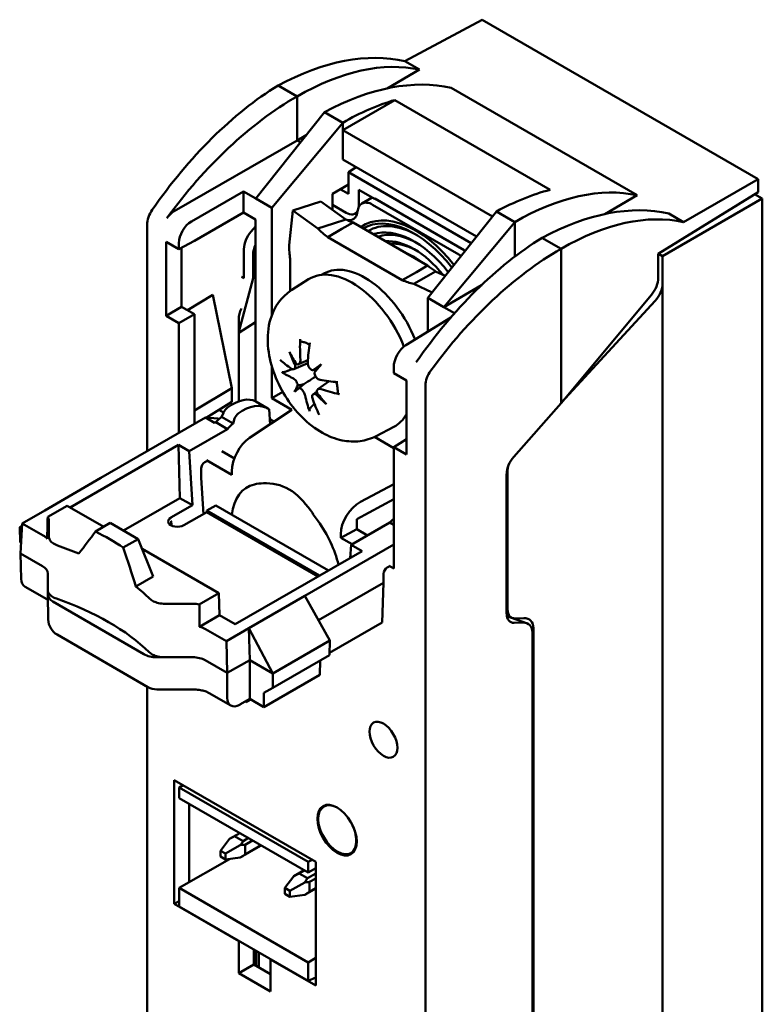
# Model space of a CAD drawing. Header units: millimetres. Extents: x 0 to 200, y 0 to 250.
# Tile 3 of 6: x 0 to 41, y 178 to 233. Entities that reach past the tile are written whole.
import ezdxf

# ---------------------------------------------------------------- set-up
doc = ezdxf.new("R2010")
doc.units = ezdxf.units.MM
doc.layers.add('Arêtes visibles(ISO)', color=7, linetype='Continuous', lineweight=50)

msp = doc.modelspace()

# ---------------------------------------------------------------- linework, layer by layer
at = {"layer": 'Arêtes visibles(ISO)'}
for p, q in [((21.312, 230.202), (25.61, 232.513)), ((40.988, 223.635), (25.61, 232.513)), ((21.312, 230.202), (22.13, 229.73)), ((22.13, 229.73), (20.318, 228.684)), ((15.303, 228.238), (14.243, 228.85)), ((23.893, 228.712), (34.257, 222.728)), ((15.303, 225.789), (15.303, 228.238)), ((20.748, 228.037), (17.846, 226.361)), ((29.412, 223.034), (20.748, 228.037)), ((16.823, 227.36), (13.002, 222.548)), ((17.846, 226.769), (16.823, 227.36)), ((16.824, 227.36), (16.823, 227.36)), ((17.846, 226.77), (16.824, 227.36)), ((13.889, 222.036), (17.846, 226.769)), ((17.846, 226.77), (17.846, 226.769)), ((17.846, 226.361), (17.846, 226.77)), ((15.806, 226.079), (15.303, 225.789)), ((26.185, 221.547), (17.846, 226.361)), ((17.846, 226.361), (17.846, 224.729)), ((15.303, 225.789), (8.456, 221.835)), ((15.49, 225.681), (15.303, 225.789)), ((25.296, 220.428), (17.846, 224.729)), ((18.597, 224.295), (18.16, 224.025)), ((18.16, 224.025), (18.16, 222.801)), ((18.16, 224.025), (25.012, 220.069)), ((18.16, 223.326), (17.271, 222.812)), ((36.838, 221.238), (40.988, 223.635)), ((40.988, 222.91), (40.988, 223.635)), ((9.422, 221.277), (12.313, 222.946)), ((12.313, 222.946), (13.002, 222.548)), ((12.313, 222.946), (12.313, 221.771)), ((17.271, 222.812), (17.271, 221.926)), ((18.16, 222.801), (17.705, 223.063)), ((18.737, 222.164), (18.737, 223.03)), ((18.737, 223.03), (19.616, 222.523)), ((35.43, 219.473), (40.988, 222.91)), ((40.8, 222.793), (41.226, 222.547)), ((13.002, 222.548), (13.889, 222.036)), ((16.635, 222.39), (15.069, 221.887)), ((16.635, 222.39), (18.019, 221.38)), ((19.489, 222.596), (18.913, 222.263)), ((19.489, 222.596), (18.913, 222.263)), ((19.616, 222.523), (19.637, 222.552)), ((19.616, 222.523), (19.653, 222.543)), ((19.637, 222.552), (24.617, 219.676)), ((34.257, 222.728), (32.445, 221.682)), ((41.226, 222.547), (35.668, 219.338)), ((41.226, 156.639), (41.226, 222.547)), ((12.313, 221.771), (9.579, 220.192)), ((12.981, 221.384), (12.313, 221.771)), ((13.889, 222.036), (13.889, 216.027)), ((14.861, 219.958), (15.069, 221.887)), ((15.069, 221.887), (16.453, 220.876)), ((17.271, 222.195), (18.03, 221.756)), ((18.663, 221.778), (18.521, 221.702)), ((24.317, 219.43), (19.513, 222.204)), ((24.317, 219.43), (19.513, 222.204)), ((26.407, 221.827), (22.586, 217.015)), ((26.407, 221.827), (26.407, 221.827)), ((26.407, 221.827), (27.43, 221.237)), ((27.43, 221.236), (26.407, 221.827)), ((36.02, 221.711), (36.838, 221.238)), ((12.981, 213.139), (12.981, 221.384)), ((16.453, 220.876), (17.33, 221.158)), ((17.33, 221.158), (18.019, 221.38)), ((18.422, 221.212), (17.8, 220.852)), ((18.422, 221.212), (22.579, 218.812)), ((23.473, 216.503), (27.43, 221.236)), ((27.43, 221.237), (27.43, 221.236)), ((27.43, 221.237), (27.43, 219.308)), ((6.948, 208.464), (6.948, 221.087)), ((12.981, 220.987), (12.741, 220.712)), ((17.8, 220.852), (17.008, 220.395)), ((8.007, 216.02), (8.007, 220.137)), ((8.007, 220.137), (8.715, 219.728)), ((8.715, 219.728), (9.579, 220.192)), ((8.715, 219.728), (8.715, 220.067)), ((17.008, 220.395), (21.164, 217.996)), ((28.95, 220.359), (30.011, 219.746)), ((8.87, 219.811), (8.87, 216.519)), ((12.34, 218.11), (12.34, 219.732)), ((24.617, 219.676), (24.638, 219.624)), ((24.638, 219.624), (24.651, 219.616)), ((30.011, 211.148), (30.011, 219.746)), ((35.43, 219.473), (35.43, 218.134)), ((35.668, 219.338), (35.433, 219.474)), ((12.854, 219.435), (12.854, 218.111)), ((14.914, 217.389), (14.914, 219.186)), ((35.668, 219.338), (35.668, 217.817)), ((21.164, 217.996), (21.956, 218.453)), ((21.956, 218.453), (22.579, 218.812)), ((23.025, 218.489), (22.489, 218.18)), ((23.025, 218.489), (23.562, 218.244)), ((12.854, 218.111), (12.052, 215.117)), ((12.34, 218.11), (12.199, 218.191)), ((12.981, 218.191), (12.854, 218.111)), ((15.014, 217.455), (15.946, 218.048)), ((16.671, 218.295), (16.786, 218.362)), ((22.489, 218.18), (21.806, 217.786)), ((21.806, 217.786), (22.827, 217.318)), ((25.576, 217.716), (23.473, 216.503)), ((35.668, 217.817), (35.668, 154.723)), ((9.189, 216.335), (10.601, 217.175)), ((10.601, 217.175), (11.663, 211.984)), ((22.586, 215.129), (22.586, 217.015)), ((22.586, 217.015), (23.473, 216.503)), ((30.011, 211.148), (35.051, 217.179)), ((35.253, 216.846), (30.02, 211.159)), ((8.87, 216.519), (8.007, 216.02)), ((8.87, 216.519), (9.579, 216.11)), ((23.473, 216.503), (24.075, 216.155)), ((8.715, 215.611), (8.007, 216.02)), ((9.579, 216.11), (8.715, 215.611)), ((9.579, 216.11), (9.579, 210.744)), ((12.052, 211.245), (12.052, 215.826)), ((12.981, 215.656), (12.052, 215.069)), ((23.874, 215.926), (21.372, 214.378)), ((8.715, 209.484), (8.715, 215.611)), ((15.391, 213.318), (15.908, 213.546)), ((12.981, 211.245), (12.981, 213.139)), ((13.889, 213.224), (13.889, 211.421)), ((15.122, 213.037), (15.899, 213.381)), ((20.689, 213.154), (20.689, 212.815)), ((16.468, 211.918), (17.084, 212.367)), ((20.689, 212.815), (21.398, 212.406)), ((21.398, 212.406), (21.398, 208.289)), ((9.579, 210.744), (11.663, 211.984)), ((11.663, 211.984), (11.663, 211.216)), ((15.165, 211.777), (15.673, 212.21)), ((16.192, 211.634), (16.408, 211.792)), ((22.457, 212.133), (22.457, 145.451)), ((14.506, 211.777), (13.889, 211.421)), ((13.889, 211.421), (15.018, 210.77)), ((9.579, 210.744), (9.579, 209.983)), ((10.237, 210.334), (11.663, 211.216)), ((10.941, 210.77), (11.206, 210.617)), ((15.018, 210.77), (12.655, 209.205)), ((12.999, 211.235), (13.681, 210.842)), ((13.74, 210.805), (13.801, 209.964)), ((27.374, 208.153), (30.011, 211.148)), ((10.193, 210.338), (4.37, 206.976)), ((10.705, 210.042), (10.193, 210.338)), ((10.906, 210.285), (10.193, 210.338)), ((10.906, 210.285), (10.955, 210.256)), ((11.213, 210.633), (11.093, 210.375)), ((11.735, 210.004), (11.093, 210.375)), ((11.735, 210.004), (11.823, 210.281)), ((14.019, 210.108), (13.78, 210.246)), ((21.271, 210.328), (21.386, 210.394)), ((9.295, 208.467), (11.434, 209.702)), ((10.775, 210.082), (10.705, 210.042)), ((10.775, 210.082), (11.434, 209.702)), ((13.867, 210.008), (13.801, 209.967)), ((19.715, 209.312), (20.695, 209.824)), ((20.689, 208.635), (19.608, 209.26)), ((20.689, 208.698), (21.398, 209.136)), ((2.662, 205.335), (8.69, 208.816)), ((8.69, 208.816), (9.295, 208.467)), ((8.69, 208.816), (8.777, 205.858)), ((20.689, 208.698), (20.689, 201.94)), ((21.398, 208.289), (20.689, 208.698)), ((9.295, 208.467), (9.468, 205.459)), ((11.667, 207.149), (10.263, 207.96)), ((11.11, 208.468), (11.809, 208.064)), ((9.965, 207.5), (9.965, 206.989)), ((10.266, 207.917), (10.159, 207.856)), ((4.37, 206.976), (1.24, 205.169)), ((9.965, 206.989), (10.081, 204.968)), ((11.667, 207.347), (11.667, 207.149)), ((26.981, 199.414), (26.981, 207.207)), ((27.035, 199.66), (27.035, 207.394)), ((18.834, 205.637), (20.689, 206.637)), ((8.777, 205.858), (5.632, 204.043)), ((8.777, 205.858), (9.468, 205.459)), ((20.689, 205.79), (18.63, 204.68)), ((1.408, 204.803), (2.495, 205.431)), ((2.495, 205.431), (4.531, 204.256)), ((9.468, 205.459), (8.264, 204.764)), ((10.773, 205.442), (10.278, 205.156)), ((10.773, 205.442), (17.047, 201.82)), ((1.24, 205.169), (-0.008, 204.448)), ((8.996, 204.341), (10.271, 205.077)), ((10.271, 205.077), (10.278, 205.156)), ((10.271, 205.077), (16.48, 201.492)), ((10.278, 205.156), (16.552, 201.534)), ((18.63, 204.68), (18.63, 204.126)), ((-0.154, 204.229), (-0.016, 204.322)), ((-0.129, 203.405), (-0.154, 204.229)), ((-0.154, 204.229), (-0.026, 204.155)), ((-0.112, 202.763), (-0.008, 204.448)), ((1.152, 203.778), (-0.008, 204.448)), ((1.472, 204.601), (1.472, 203.71)), ((4.069, 203.989), (4.897, 204.467)), ((4.897, 204.467), (6.446, 203.573)), ((17.737, 203.644), (18.63, 204.126)), ((20.462, 204.489), (18.323, 203.255)), ((18.63, 204.126), (19.231, 203.779)), ((20.462, 204.489), (20.689, 204.358)), ((6.446, 203.573), (5.618, 203.095)), ((7.287, 201.483), (6.446, 203.573)), ((17.737, 203.644), (17.737, 203.842)), ((18.368, 203.28), (17.737, 203.644)), ((-0.077, 203.32), (-0.129, 203.405)), ((6.667, 203.023), (10.944, 200.553)), ((20.689, 203.268), (15.741, 200.411)), ((18.254, 202.516), (18.323, 203.255)), ((18.323, 203.255), (18.928, 202.905)), ((-0.112, 202.763), (-0.069, 201.361)), ((1.116, 202.055), (-0.112, 202.763)), ((18.928, 202.905), (11.857, 198.823)), ((20.327, 201.985), (20.434, 202.047)), ((20.689, 201.94), (20.432, 202.089)), ((1.409, 200.75), (1.409, 201.646)), ((7.287, 201.483), (6.318, 200.924)), ((20.126, 201.634), (20.112, 201.13)), ((0.146, 200.913), (1.353, 200.216)), ((20.112, 201.13), (16.504, 199.047)), ((20.112, 201.13), (20.045, 198.926)), ((20.112, 201.13), (20.112, 201.13)), ((1.409, 200.492), (1.409, 200.75)), ((1.409, 200.485), (1.439, 199.089)), ((10.944, 200.553), (9.856, 199.926)), ((10.981, 199.329), (10.944, 200.553)), ((15.741, 200.411), (12.61, 198.604)), ((15.741, 200.411), (17.134, 197.922)), ((6.773, 197.156), (1.702, 200.084)), ((7.962, 199.962), (9.506, 199.962)), ((10.981, 199.329), (9.861, 198.682)), ((11.857, 198.823), (10.981, 199.329)), ((26.984, 199.351), (27.245, 199.2)), ((26.993, 199.277), (28.095, 198.889)), ((27.303, 199.168), (27.303, 199.173)), ((27.303, 199.168), (27.303, 199.173)), ((17.113, 197.233), (20.045, 198.926)), ((27.888, 198.92), (27.397, 198.906)), ((27.941, 199.165), (27.45, 199.151)), ((1.938, 198.245), (6.992, 195.327)), ((11.362, 197.883), (10.202, 198.553)), ((12.61, 198.604), (11.362, 197.883)), ((12.662, 196.829), (12.61, 198.604)), ((13.952, 196.085), (12.61, 198.604)), ((28.42, 165.871), (28.42, 198.363)), ((28.473, 198.609), (28.473, 165.909)), ((11.414, 196.109), (11.362, 197.883)), ((13.952, 196.085), (17.134, 197.922)), ((17.134, 197.922), (17.109, 197.098)), ((7.926, 196.987), (7.48, 196.987)), ((9.48, 196.987), (7.926, 196.987)), ((13.952, 195.275), (17.109, 197.098)), ((11.414, 196.109), (10.187, 196.818)), ((12.662, 196.829), (11.414, 196.109)), ((12.662, 194.663), (12.662, 196.829)), ((13.952, 196.085), (12.662, 196.829)), ((16.597, 196.802), (16.573, 196.003)), ((11.414, 196.109), (11.414, 194.731)), ((13.457, 194.204), (16.573, 196.003)), ((13.952, 195.275), (13.952, 196.085)), ((6.948, 166.097), (6.948, 195.353)), ((7.492, 195.193), (9.492, 195.193)), ((10.406, 194.989), (11.613, 194.292)), ((13.457, 195.009), (13.952, 195.275)), ((13.457, 194.204), (13.457, 195.009)), ((12.109, 194.344), (12.662, 194.663)), ((12.404, 194.514), (12.472, 194.474)), ((12.472, 194.474), (12.731, 194.624)), ((12.472, 194.474), (12.472, 194.554)), ((12.662, 194.663), (13.457, 194.204)), ((8.461, 183.24), (8.461, 190.136)), ((8.461, 190.136), (16.347, 185.583)), ((8.741, 189.732), (8.951, 189.853)), ((8.741, 189.732), (15.926, 185.584)), ((8.741, 189.136), (8.741, 189.732)), ((8.741, 189.136), (15.926, 184.988)), ((9.295, 188.817), (9.295, 184.45)), ((16.807, 188.666), (16.976, 188.764)), ((12.108, 187.192), (11.535, 186.861)), ((11.823, 187.014), (12.12, 187.185)), ((11.032, 186.205), (11.535, 186.861)), ((11.823, 187.014), (12.292, 186.743)), ((12.292, 186.743), (12.589, 186.914)), ((12.411, 186.537), (12.827, 186.777)), ((11.315, 186.041), (11.032, 186.205)), ((11.032, 185.878), (11.032, 186.205)), ((12.135, 186.515), (11.315, 186.041)), ((11.315, 185.715), (11.315, 186.041)), ((13.308, 186.499), (12.135, 185.822)), ((12.411, 186.537), (12.411, 185.995)), ((12.411, 185.995), (13.296, 186.506)), ((18.307, 186.068), (18.476, 186.166)), ((8.741, 184.131), (11.534, 185.743)), ((11.032, 185.878), (11.315, 185.715)), ((11.315, 185.715), (12.135, 185.822)), ((15.926, 185.584), (16.135, 185.705)), ((15.926, 184.988), (15.926, 185.584)), ((16.347, 185.583), (16.347, 178.687)), ((15.7, 185.118), (15.127, 184.787)), ((15.415, 184.94), (15.712, 185.111)), ((15.415, 184.94), (15.884, 184.669)), ((15.884, 184.669), (16.347, 184.936)), ((16.347, 185.232), (15.926, 184.988)), ((15.127, 184.787), (14.624, 184.131)), ((14.907, 183.968), (15.727, 184.441)), ((16.003, 184.463), (16.347, 184.662)), ((16.003, 184.463), (16.003, 183.921)), ((8.741, 184.131), (15.926, 179.983)), ((8.741, 183.102), (8.741, 184.131)), ((14.624, 184.131), (14.624, 183.804)), ((14.624, 184.131), (14.907, 183.968)), ((14.907, 183.641), (14.907, 183.968)), ((16.347, 184.106), (15.727, 183.748)), ((16.003, 183.921), (16.347, 184.12)), ((8.461, 183.24), (8.741, 183.402)), ((14.624, 183.804), (14.907, 183.641)), ((15.727, 183.748), (14.907, 183.641)), ((12.053, 181.166), (8.461, 183.24)), ((8.741, 183.102), (15.926, 178.954)), ((12.053, 181.166), (12.074, 181.178)), ((12.053, 179.375), (12.053, 181.166)), ((12.887, 180.673), (12.916, 180.692)), ((12.887, 180.673), (12.887, 179.857)), ((13.02, 179.78), (13.02, 180.632)), ((13.171, 179.693), (13.171, 180.545)), ((13.838, 180.16), (13.816, 180.148)), ((13.816, 180.148), (13.816, 178.357)), ((16.347, 178.687), (13.816, 180.148)), ((15.926, 179.983), (16.347, 180.227)), ((15.926, 178.954), (15.926, 179.983)), ((12.053, 179.375), (12.887, 179.857)), ((12.887, 179.857), (13.816, 179.32)), ((13.816, 178.357), (12.053, 179.375)), ((16.347, 179.144), (15.926, 178.954))]:
    msp.add_line(p, q, dxfattribs=at)
for centre, start, end in [((2.438, 199.111), 181.231, 240), ((7.492, 196.193), 240, 270)]:
    msp.add_arc(centre, 1, start, end, dxfattribs=at)
for centre, major_axis, ratio, start_param, end_param in [((14.02, 214.219), (-9.122, -15.252), 0.587337, 3.329048, 3.918574), ((15.088, 213.602), (-8.656, -15.521), 0.567188, 3.311584, 3.90111), ((14.458, 214.472), (-8.656, -15.521), 0.567188, 3.936017, 4.543409), ((16.6, 212.729), (9.122, 15.252), 0.587337, 0.187456, 0.776982), ((15.526, 213.855), (-9.122, -15.252), 0.587337, 3.953481, 4.560873), ((17.631, 212.134), (8.656, 15.521), 0.567188, 0.521755, 0.759518), ((26.184, 207.196), (-9.122, -15.252), 0.587337, 3.680812, 3.918574), ((27.215, 206.601), (-8.656, -15.521), 0.567188, 3.311584, 3.90111), ((7.642, 221.503), (-0.487, -0.873), 0.567188, 4.543409, 5.48936), ((8.469, 221.026), (-0.513, -0.858), 0.587337, 3.953481, 4.560873), ((18.03, 222.573), (0.5, -0.866), 0.577174, 5.497939, 6.64621), ((18.03, 222.573), (0.5, -0.866), 0.577174, 0.64698, 0.785246), ((21.915, 216.011), (-2.911, 5.042), 0.57735, 4.954279, 6.334494), ((21.915, 216.011), (-2.911, 5.042), 0.57735, 4.954279, 6.334494), ((28.727, 205.727), (-9.122, -15.252), 0.587337, 3.329048, 3.918574), ((29.796, 205.11), (-8.656, -15.521), 0.567188, 3.311584, 3.90111), ((9.435, 220.468), (0.513, 0.858), 0.587337, 0.811888, 2.365231), ((21.82, 215.956), (-2.844, 4.926), 0.57735, 4.947312, 6.280335), ((21.82, 215.956), (-2.844, 4.926), 0.57735, 4.947312, 6.280335), ((22.009, 216.065), (-2.711, 4.695), 0.57735, 5.522129, 6.30046), ((22.009, 216.065), (-2.711, 4.695), 0.57735, 5.522129, 6.30046), ((13.035, 220.148), (-0.487, -0.873), 0.567188, 4.354896, 5.48936), ((21.82, 215.956), (-2.577, 4.463), 0.57735, 4.948424, 6.169721), ((21.82, 215.956), (-2.577, 4.463), 0.57735, 4.948424, 6.169721), ((22.009, 216.065), (-2.443, 4.232), 0.57735, 5.524756, 6.188585), ((22.009, 216.065), (-2.443, 4.232), 0.57735, 5.524756, 6.188585), ((21.82, 215.956), (-2.31, 4.001), 0.57735, 4.98005, 6.007022), ((21.82, 215.956), (-2.31, 4.001), 0.57735, 4.98005, 6.007022), ((22.009, 216.065), (-2.176, 3.769), 0.57735, 5.528018, 6.022772), ((22.009, 216.065), (-2.176, 3.769), 0.57735, 5.528018, 6.022772), ((29.166, 205.98), (-8.656, -15.521), 0.567188, 3.936017, 4.543409), ((13.574, 219.837), (0.513, 0.858), 0.587337, 1.76163, 2.365231), ((21.82, 215.956), (-2.043, 3.538), 0.57735, 5.338136, 5.657438), ((21.82, 215.956), (-2.043, 3.538), 0.57735, 5.338136, 5.657438), ((30.234, 205.364), (-9.122, -15.252), 0.587337, 3.953481, 4.560873), ((22.009, 216.065), (1.909, -3.307), 0.57735, 2.390585, 2.521347), ((22.009, 216.065), (1.909, -3.307), 0.57735, 2.390585, 2.521347), ((18.379, 213.97), (-2.375, 4.114), 0.57735, 4.466648, 6.307881), ((19.086, 214.378), (-2.3, 3.984), 0.57735, 4.465439, 6.283185), ((34.736, 217.718), (-0.487, -0.873), 0.567188, 1.24821, 2.347767), ((34.949, 217.416), (0.513, 0.858), 0.587337, 4.37236, 5.506824), ((12.747, 216.242), (-0.487, -0.873), 0.567188, 4.827519, 5.48936), ((21.733, 215.613), (-2.686, -7.519), 0.753159, 5.091582, 5.241496), ((21.815, 216.088), (-5.345, 5.823), 0.900642, 1.15993, 1.263005), ((20.814, 215.056), (5.857, -5.307), 0.682837, 4.22615, 4.329225), ((21.034, 215.885), (3.047, 7.38), 0.562133, 1.982341, 2.132255), ((21.384, 213.569), (-0.487, -0.873), 0.567188, 3.936017, 5.48936), ((21.413, 215.283), (-7.983, 0.131), 0.484941, 0.495609, 0.645523), ((21.298, 216.157), (-7.684, -2.17), 0.459732, 0.357079, 0.506993), ((14.49, 213.077), (-1.213, -0.729), 0.166135, 2.09137, 2.173238), ((21.932, 214.623), (7.169, 3.33), 0.177371, 2.312779, 2.415854), ((15.661, 212.854), (-1.243, -0.409), 0.038274, 1.98692, 2.249725), ((20.538, 216.584), (-5.513, -5.664), 0.082309, 5.406475, 5.50955), ((23.176, 212.534), (0.513, 0.858), 0.587337, 1.41928, 2.365231), ((21.479, 215.258), (-7.92, -1.01), 0.359093, 0.859389, 1.009302), ((21.999, 214.691), (-6.897, -3.861), 0.282821, 5.816351, 5.919427), ((20.604, 216.653), (-5.936, -5.219), 0.023141, 0.39191, 0.494985), ((14.655, 211.817), (1.256, 0.426), 0.059377, 0.606082, 0.966218), ((14.883, 211.497), (-0.948, -0.861), 0.005217, 2.192516, 2.552652), ((21.365, 216.131), (7.912, 1.073), 0.58558, 3.997181, 4.147094), ((11.52, 208.948), (1.523, 2.259), 0.524987, 0.03664, 0.954564), ((21.744, 215.53), (-4.124, -6.837), 0.662772, 5.658335, 5.808248), ((21.045, 215.801), (1.582, 7.826), 0.652521, 2.289716, 2.439629), ((15.891, 211.106), (1.194, 0.756), 0.163439, 0.994809, 1.071746), ((21.722, 216.219), (-6.739, 4.131), 0.883349, 1.290785, 1.39386), ((20.721, 215.187), (4.823, -6.262), 0.70013, 4.72911, 4.832185), ((11.446, 210.619), (0.224, 0.332), 0.524987, 0.954564, 1.869236), ((12.44, 208.418), (-1.163, -2.465), 0.625236, 3.048946, 4.007572), ((11.308, 208.826), (1.288, 1.91), 0.524987, 1.041179, 1.24215), ((12.08, 210.252), (-0.171, -0.363), 0.625236, 4.007572, 4.922244), ((18.379, 213.97), (2.375, -4.114), 0.57735, 6.25849, 6.614655), ((19.086, 214.378), (2.3, -3.984), 0.57735, 0, 0.005018), ((12.227, 208.295), (0.983, 2.085), 0.625236, 0.952594, 1.153565), ((12.672, 207.991), (-0.694, -1.331), 0.546379, 3.920868, 5.474211), ((27.701, 207.608), (-0.513, -0.858), 0.587337, 4.407266, 5.506824), ((10.178, 207.6), (-0.128, -0.272), 0.625236, 3.875046, 5.358576), ((27.754, 207.796), (0.513, 0.858), 0.587337, 2.104035, 2.365231), ((14.702, 202.702), (-2.171, 3.76), 0.57735, 6.114165, 6.935218), ((18.853, 204.423), (0.812, 1.263), 0.606728, 0.831921, 2.385264), ((-0.236, 171.338), (2.418, 79.857), 0.008693, 5.128282, 5.145071), ((0.471, 204.601), (1, 0), 0.577277, 6.283122, 6.641215), ((8.63, 204.552), (-0.517, 0), 0.57735, 5.497787, 8.63938), ((20.996, 203.233), (1.288, 1.91), 0.524987, 1.098089, 1.24215), ((14.702, 202.702), (-2.171, 3.76), 0.57735, 4.250057, 4.88141), ((0.445, 203.37), (1, 0), 0.577277, 0.374819, 0.785209), ((-5.455, 199.418), (14.749, 16.128), 0.201867, 5.10017, 5.17739), ((-5.778, 197.41), (-15.061, 0), 0.57735, 3.854203, 3.999779), ((-5.778, 195.777), (15.026, 0), 0.57735, 0.935702, 1.030091), ((-6.101, 199.791), (-9.833, 27.925), 0.410569, 4.608949, 4.686169), ((0.409, 201.646), (1, 0), 0.577277, 6.283122, 7.068394), ((20.338, 201.734), (0.137, 0.267), 0.606728, 0.756329, 2.239858), ((0.638, 201.784), (0.487, 0.874), 0.587337, 2.364611, 3.132556), ((-5.778, 195.777), (15.026, 0), 0.57735, 0.540706, 0.635094), ((2.409, 200.492), (-1, 0), 0.577277, 6.283122, 7.068394), ((-5.778, 192.837), (-14.963, 0), 0.57735, 3.680072, 4.17391), ((9.506, 199.385), (-1, 0), 0.577423, 4.354107, 4.7122), ((9.213, 165.883), (0.004, 81.25), 0.008704, 5.127931, 5.14472), ((27.701, 199.815), (-0.513, -0.858), 0.587337, 5.506824, 6.641288), ((27.754, 200.061), (0.513, 0.858), 0.587337, 2.365231, 3.499695), ((27.634, 198.256), (0.652, 0.802), 0.658109, 5.602775, 6.798866), ((9.495, 198.145), (-1, 0), 0.577423, 3.926928, 4.337318), ((26.862, 198.527), (-0.59, -0.836), 0.63638, 2.598285, 2.748828), ((27.581, 198.01), (-0.652, -0.802), 0.658109, 2.461182, 3.657273), ((7.48, 197.564), (1, 0), 0.577423, 3.926928, 4.7122), ((9.48, 196.409), (1, 0), 0.577423, 0.785335, 1.570607), ((12.121, 195.153), (-0.513, -0.859), 0.567188, 5.523668, 7.077011), ((17.531, 187.352), (-0.709, 1.322), 0.597134, 5.577301, 7.087299), ((17.531, 187.352), (-0.788, 1.277), 0.556861, 0.769122, 3.910714), ((17.531, 187.352), (-0.709, 1.322), 0.597134, 3.945706, 4.687464), ((10.585, 185.62), (1.794, 1.489), 0.197603, 0.65871, 0.858423), ((10.585, 185.62), (1.794, 1.489), 0.197603, 5.570812, 5.770524), ((10.585, 185.62), (2.186, 0.809), 0.197603, 0.512661, 0.712374), ((10.585, 185.62), (2.186, 0.809), 0.197603, 5.424763, 5.624475), ((14.177, 183.546), (1.794, 1.489), 0.197603, 0.65871, 0.858423), ((14.177, 183.546), (1.794, 1.489), 0.197603, 5.570812, 5.770524), ((14.177, 183.546), (2.186, 0.809), 0.197603, 0.512661, 0.712374), ((14.177, 183.546), (2.186, 0.809), 0.197603, 5.424763, 5.624475)]:
    msp.add_ellipse(centre, major_axis=major_axis, ratio=ratio, start_param=start_param, end_param=end_param, dxfattribs=at)
for centre, major_axis in [((20.116, 192.391), (0.55, -0.953)), ((17.531, 187.352), (0.775, -1.342))]:
    msp.add_ellipse(centre, major_axis=major_axis, ratio=0.57735, dxfattribs=at)
for points, knots in [([(19.513, 222.204), (19.402, 222.268), (19.293, 222.306), (19.088, 222.327), (18.995, 222.31), (18.849, 222.227), (18.793, 222.17), (18.709, 222.021), (18.682, 221.931), (18.67, 221.829)], [0, 0, 0, 0, 0.0468773, 0.0468773, 0.0937547, 0.0937547, 0.1341123, 0.1341123, 0.17447, 0.17447, 0.17447, 0.17447]), ([(19.513, 222.204), (19.402, 222.268), (19.293, 222.306), (19.088, 222.327), (18.995, 222.31), (18.849, 222.227), (18.793, 222.17), (18.709, 222.021), (18.682, 221.931), (18.67, 221.829)], [0, 0, 0, 0, 0.0468773, 0.0468773, 0.0937547, 0.0937547, 0.1341123, 0.1341123, 0.17447, 0.17447, 0.17447, 0.17447]), ([(18.67, 221.829), (18.67, 221.825), (18.665, 221.783), (18.653, 221.723), (18.627, 221.636), (18.598, 221.574), (18.555, 221.504), (18.513, 221.457), (18.455, 221.408), (18.402, 221.378), (18.331, 221.351), (18.269, 221.339), (18.187, 221.336), (18.129, 221.342), (18.086, 221.351), (18.079, 221.352)], [-6.947518, -6.947518, -6.947518, -6.947518, -6.937557, -6.806683, -6.741245, -6.610371, -6.544934, -6.41406, -6.348622, -6.217748, -6.152311, -6.021437, -5.956, -5.825125, -5.79773, -5.79773, -5.79773, -5.79773]), ([(18.67, 221.829), (18.67, 221.825), (18.665, 221.783), (18.653, 221.723), (18.627, 221.636), (18.598, 221.574), (18.555, 221.504), (18.513, 221.457), (18.455, 221.408), (18.402, 221.378), (18.331, 221.351), (18.269, 221.339), (18.187, 221.336), (18.129, 221.342), (18.086, 221.351), (18.079, 221.352)], [-6.947518, -6.947518, -6.947518, -6.947518, -6.937557, -6.806683, -6.741245, -6.610371, -6.544934, -6.41406, -6.348622, -6.217748, -6.152311, -6.021437, -5.956, -5.825125, -5.79773, -5.79773, -5.79773, -5.79773]), ([(18.019, 221.38), (18.082, 221.35), (18.148, 221.321), (18.282, 221.265), (18.351, 221.238), (18.422, 221.212)], [0, 0, 0, 0, 0.03060343, 0.03060343, 0.06120685, 0.06120685, 0.06120685, 0.06120685]), ([(17.008, 220.395), (16.908, 220.472), (16.812, 220.55), (16.626, 220.711), (16.538, 220.793), (16.453, 220.876)], [0, 0, 0, 0, 0.0430199, 0.0430199, 0.08603981, 0.08603981, 0.08603981, 0.08603981]), ([(14.861, 219.958), (14.863, 219.826), (14.868, 219.696), (14.885, 219.438), (14.898, 219.311), (14.914, 219.186)], [0, 0, 0, 0, 0.0430199, 0.0430199, 0.08603981, 0.08603981, 0.08603981, 0.08603981]), ([(22.579, 218.812), (22.65, 218.756), (22.722, 218.702), (22.871, 218.594), (22.947, 218.541), (23.025, 218.489)], [0, 0, 0, 0, 0.03060343, 0.03060343, 0.06120685, 0.06120685, 0.06120685, 0.06120685]), ([(21.806, 217.786), (21.693, 217.817), (21.582, 217.85), (21.368, 217.92), (21.264, 217.957), (21.164, 217.996)], [0, 0, 0, 0, 0.0430199, 0.0430199, 0.08603981, 0.08603981, 0.08603981, 0.08603981]), ([(19.715, 209.312), (19.43, 209.164), (19.119, 209.07), (18.472, 208.986), (18.137, 209.007), (17.426, 209.151), (17.06, 209.298), (16.304, 209.72), (15.925, 210.017), (15.227, 210.713), (14.911, 211.115), (14.376, 211.976), (14.156, 212.433), (13.826, 213.378), (13.717, 213.866), (13.644, 214.849), (13.678, 215.345), (13.944, 216.229), (14.141, 216.622), (14.602, 217.148), (14.797, 217.318), (15.014, 217.455)], [2.543436, 2.543436, 2.543436, 2.543436, 2.755032, 2.755032, 2.990146, 2.990146, 3.286663, 3.286663, 3.652751, 3.652751, 4.032895, 4.032895, 4.407741, 4.407741, 4.785882, 4.785882, 5.162317, 5.162317, 5.4667, 5.4667, 5.635638, 5.635638, 5.635638, 5.635638]), ([(15.567, 214.568), (15.557, 214.57), (15.548, 214.574), (15.526, 214.585), (15.512, 214.598), (15.493, 214.625), (15.485, 214.645), (15.478, 214.677), (15.477, 214.694), (15.478, 214.71)], [0.05803908, 0.05803908, 0.05803908, 0.05803908, 0.06162651, 0.06162651, 0.06776774, 0.06776774, 0.07392503, 0.07392503, 0.07853581, 0.07853581, 0.07853581, 0.07853581]), ([(15.567, 214.568), (15.596, 214.563), (15.627, 214.556), (15.689, 214.54), (15.72, 214.53), (15.784, 214.508), (15.816, 214.496), (15.881, 214.468), (15.914, 214.452), (15.964, 214.427), (15.981, 214.418), (15.999, 214.408)], [6.1148183, 6.1148183, 6.1148183, 6.1148183, 6.1822475, 6.1822475, 6.2496767, 6.2496767, 6.3171059, 6.3171059, 6.3845351, 6.3845351, 6.4195201, 6.4195201, 6.4195201, 6.4195201]), ([(15.488, 213.565), (15.491, 213.525), (15.489, 213.483), (15.473, 213.411), (15.459, 213.381), (15.425, 213.337), (15.403, 213.32), (15.353, 213.305), (15.325, 213.307), (15.286, 213.319), (15.275, 213.324), (15.263, 213.331)], [0, 0, 0, 0, 0.01285996, 0.01285996, 0.02571992, 0.02571992, 0.03841194, 0.03841194, 0.05110395, 0.05110395, 0.05644229, 0.05644229, 0.05644229, 0.05644229]), ([(14.641, 212.894), (14.625, 212.888), (14.606, 212.882), (14.57, 212.874), (14.546, 212.872), (14.51, 212.871), (14.49, 212.873), (14.465, 212.88), (14.455, 212.884), (14.448, 212.89)], [0.05659998, 0.05659998, 0.05659998, 0.05659998, 0.06162651, 0.06162651, 0.06776774, 0.06776774, 0.07392503, 0.07392503, 0.07853581, 0.07853581, 0.07853581, 0.07853581]), ([(15.198, 213.264), (15.199, 213.257), (15.2, 213.251), (15.202, 213.206), (15.2, 213.168), (15.184, 213.104), (15.17, 213.078), (15.138, 213.043), (15.117, 213.032), (15.069, 213.027), (15.043, 213.034), (15.011, 213.051), (15.004, 213.055), (14.998, 213.059)], [0.02354194, 0.02354194, 0.02354194, 0.02354194, 0.02575103, 0.02575103, 0.0384746, 0.0384746, 0.05119816, 0.05119816, 0.06396744, 0.06396744, 0.07673673, 0.07673673, 0.08003865, 0.08003865, 0.08003865, 0.08003865]), ([(16.178, 212.976), (16.172, 212.977), (16.166, 212.979), (16.129, 212.991), (16.095, 213.01), (16.032, 213.062), (16.003, 213.095), (15.956, 213.165), (15.936, 213.206), (15.908, 213.291), (15.901, 213.335), (15.899, 213.385), (15.899, 213.395), (15.9, 213.405)], [0.02354357, 0.02354357, 0.02354357, 0.02354357, 0.0258252, 0.0258252, 0.03851169, 0.03851169, 0.05119818, 0.05119818, 0.06396747, 0.06396747, 0.07673675, 0.07673675, 0.08003868, 0.08003868, 0.08003868, 0.08003868]), ([(15.065, 212.545), (15.09, 212.534), (15.118, 212.515), (15.174, 212.464), (15.203, 212.432), (15.251, 212.365), (15.275, 212.325), (15.313, 212.245), (15.329, 212.204), (15.342, 212.152), (15.346, 212.136), (15.348, 212.121)], [0, 0, 0, 0, 0.01285996, 0.01285996, 0.02571992, 0.02571992, 0.03841194, 0.03841194, 0.05110395, 0.05110395, 0.05644229, 0.05644229, 0.05644229, 0.05644229]), ([(15.673, 212.21), (15.821, 212.303), (15.977, 212.398), (16.189, 212.527), (16.265, 212.574), (16.342, 212.621)], [-3.64715267, -3.64715267, -3.64715267, -3.64715267, -3.59363801, -3.59363801, -3.56332072, -3.56332072, -3.56332072, -3.56332072]), ([(16.583, 212.444), (16.55, 212.45), (16.513, 212.464), (16.443, 212.507), (16.409, 212.536), (16.354, 212.599), (16.329, 212.638), (16.29, 212.718), (16.278, 212.761), (16.269, 212.816), (16.268, 212.833), (16.268, 212.849)], [0, 0, 0, 0, 0.01285996, 0.01285996, 0.02571992, 0.02571992, 0.03841194, 0.03841194, 0.05110395, 0.05110395, 0.05644229, 0.05644229, 0.05644229, 0.05644229]), ([(15.438, 211.995), (15.443, 211.993), (15.448, 211.991), (15.48, 211.975), (15.511, 211.954), (15.571, 211.901), (15.601, 211.868), (15.652, 211.801), (15.677, 211.763), (15.717, 211.684), (15.733, 211.645), (15.745, 211.602), (15.747, 211.593), (15.748, 211.584)], [0.02354357, 0.02354357, 0.02354357, 0.02354357, 0.0258252, 0.0258252, 0.03851169, 0.03851169, 0.05119818, 0.05119818, 0.06396747, 0.06396747, 0.07673675, 0.07673675, 0.08003868, 0.08003868, 0.08003868, 0.08003868]), ([(16.418, 211.706), (16.416, 211.713), (16.415, 211.719), (16.407, 211.76), (16.406, 211.796), (16.419, 211.859), (16.433, 211.885), (16.471, 211.923), (16.496, 211.937), (16.556, 211.949), (16.591, 211.947), (16.633, 211.936), (16.642, 211.933), (16.651, 211.93)], [0.02354194, 0.02354194, 0.02354194, 0.02354194, 0.02575103, 0.02575103, 0.0384746, 0.0384746, 0.05119816, 0.05119816, 0.06396744, 0.06396744, 0.07673673, 0.07673673, 0.08003865, 0.08003865, 0.08003865, 0.08003865]), ([(17.494, 212.32), (17.502, 212.286), (17.51, 212.252), (17.526, 212.175), (17.534, 212.132), (17.547, 212.047), (17.552, 212.005), (17.561, 211.922), (17.564, 211.881), (17.568, 211.801), (17.569, 211.762), (17.569, 211.723)], [1.4173956, 1.4173956, 1.4173956, 1.4173956, 1.4695063, 1.4695063, 1.5370223, 1.5370223, 1.6045384, 1.6045384, 1.6720544, 1.6720544, 1.7395705, 1.7395705, 1.7395705, 1.7395705]), ([(16.16, 211.424), (16.148, 211.459), (16.142, 211.496), (16.144, 211.559), (16.152, 211.587), (16.18, 211.627), (16.2, 211.643), (16.251, 211.658), (16.282, 211.658), (16.325, 211.649), (16.339, 211.645), (16.353, 211.64)], [0, 0, 0, 0, 0.01283183, 0.01283183, 0.02566366, 0.02566366, 0.0383838, 0.0383838, 0.05110394, 0.05110394, 0.05644228, 0.05644228, 0.05644228, 0.05644228]), ([(17.657, 211.644), (17.643, 211.648), (17.629, 211.653), (17.603, 211.665), (17.59, 211.676), (17.574, 211.697), (17.569, 211.711), (17.569, 211.723), (17.569, 211.723), (17.569, 211.723)], [0.02009358, 0.02009358, 0.02009358, 0.02009358, 0.02470436, 0.02470436, 0.03086166, 0.03086166, 0.03700288, 0.03700288, 0.03705929, 0.03705929, 0.03705929, 0.03705929]), ([(16.004, 210.7), (16, 210.711), (15.997, 210.725), (15.995, 210.755), (15.998, 210.777), (16.008, 210.815), (16.018, 210.837), (16.037, 210.869), (16.048, 210.885), (16.06, 210.898)], [0.02009358, 0.02009358, 0.02009358, 0.02009358, 0.02470436, 0.02470436, 0.03086166, 0.03086166, 0.03700288, 0.03700288, 0.04202941, 0.04202941, 0.04202941, 0.04202941]), ([(12.928, 206.619), (13.073, 206.654), (13.244, 206.678), (13.884, 206.7), (14.416, 206.598), (14.864, 206.339), (15.312, 206.08), (15.692, 205.655), (16.19, 204.977), (16.332, 204.773), (16.477, 204.57)], [1.8968114, 1.8968114, 1.8968114, 1.8968114, 1.9741101, 1.9741101, 2.164166, 2.164166, 2.164166, 2.3542219, 2.3542219, 2.4315206, 2.4315206, 2.4315206, 2.4315206]), ([(1.957, 203.215), (1.845, 203.253), (1.748, 203.304), (1.606, 203.414), (1.556, 203.469), (1.489, 203.586), (1.472, 203.648), (1.472, 203.71)], [0, 0, 0, 0, 0.0390616, 0.0390616, 0.0711571, 0.0711571, 0.1032532, 0.1032532, 0.1032532, 0.1032532]), ([(1.896, 200.254), (1.784, 200.293), (1.686, 200.343), (1.544, 200.453), (1.494, 200.508), (1.426, 200.626), (1.409, 200.688), (1.409, 200.75)], [0, 0, 0, 0, 0.0390616, 0.0390616, 0.0712691, 0.0712691, 0.1034773, 0.1034773, 0.1034773, 0.1034773]), ([(1.415, 200.176), (1.41, 200.18), (1.404, 200.184), (1.384, 200.197), (1.369, 200.206), (1.353, 200.216)], [0.10247529, 0.10247529, 0.10247529, 0.10247529, 0.10761617, 0.10761617, 0.11794337, 0.11794337, 0.11794337, 0.11794337]), ([(7.962, 199.962), (7.832, 199.962), (7.703, 199.977), (7.483, 200.029), (7.392, 200.061), (7.229, 200.142), (7.16, 200.189), (7.105, 200.242)], [0, 0, 0, 0, 0.0390615, 0.0390615, 0.0711571, 0.0711571, 0.1032532, 0.1032532, 0.1032532, 0.1032532]), ([(7.926, 196.987), (7.796, 196.987), (7.667, 197.001), (7.447, 197.053), (7.355, 197.086), (7.193, 197.167), (7.123, 197.215), (7.068, 197.268)], [0, 0, 0, 0, 0.0390615, 0.0390615, 0.0712691, 0.0712691, 0.1034773, 0.1034773, 0.1034773, 0.1034773]), ([(10.406, 194.989), (10.36, 195.016), (10.299, 195.045), (10.159, 195.097), (10.076, 195.122), (9.893, 195.162), (9.789, 195.177), (9.62, 195.191), (9.556, 195.193), (9.492, 195.193)], [0, 0, 0, 0, 0.0290177, 0.0290177, 0.0585802, 0.0585802, 0.0908596, 0.0908596, 0.1099667, 0.1099667, 0.1099667, 0.1099667])]:
    msp.add_open_spline(points, degree=3, knots=knots, dxfattribs=at)
for points, degree in [([(24.439, 219.349), (24.399, 219.379), (24.358, 219.406), (24.317, 219.43)], 3), ([(24.439, 219.349), (24.399, 219.379), (24.358, 219.406), (24.317, 219.43)], 3), ([(8.319, 204.313), (8.298, 204.449), (8.276, 204.593)], 2)]:
    msp.add_open_spline(points, degree=degree, dxfattribs=at)
for points, weights in [([(14.641, 212.894), (14.843, 212.972), (15.028, 213.042)], [1.00324421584, 1.00815348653, 1.01100628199]), ([(15.812, 213.343), (15.856, 213.36), (15.899, 213.376)], [1.0129603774, 1.01235566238, 1.01156841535]), ([(16.268, 211.119), (16.167, 211.012), (16.06, 210.898)], [1.00933086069, 1.00683879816, 1.00324421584])]:
    msp.add_rational_spline(points, weights, degree=2, dxfattribs=at)

doc.saveas('drawing.dxf')
